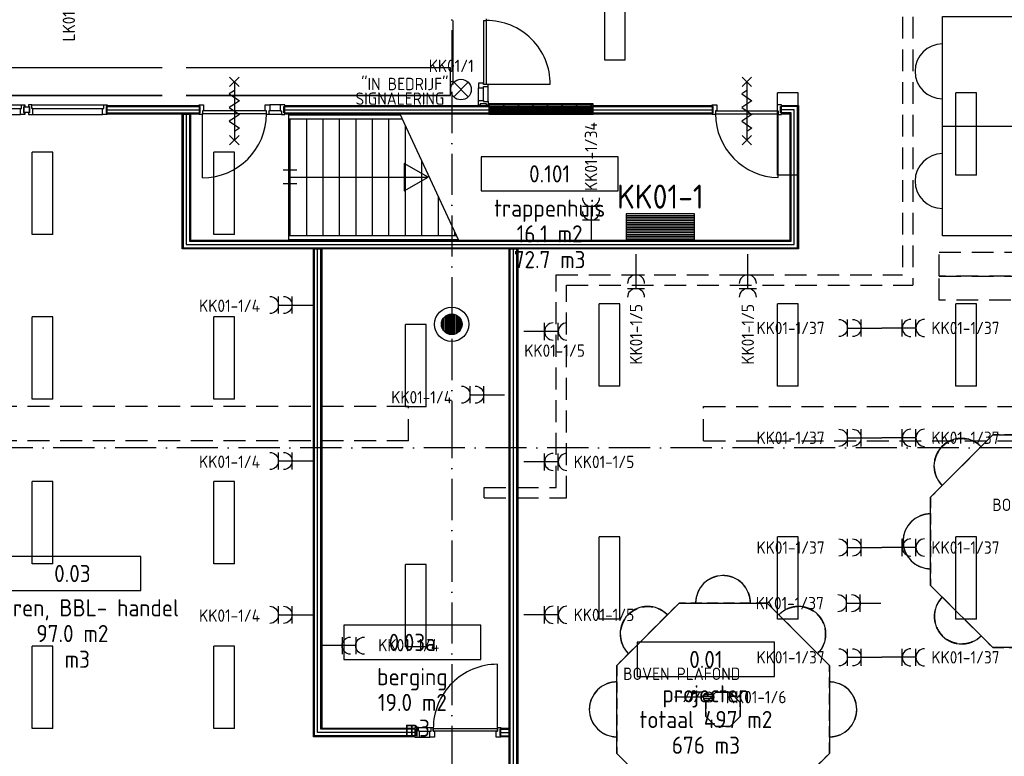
# Model space of a CAD drawing. Header units: millimetres. Extents: x 90707 to 259985, y -1262 to 84291.
# Tile 63 of 75: x 208347 to 222703, y 44311 to 55048. Entities that reach past the tile are written whole.
import ezdxf
from ezdxf.enums import TextEntityAlignment as Align

# ---------------------------------------------------------------- set-up
doc = ezdxf.new("R2010")
doc.units = ezdxf.units.MM
doc.header["$LTSCALE"] = 100
for name, pattern in [('DASHDOT', [9, 6, -1.5, 0, -1.5]), ('HIDDEN', [9.525, 6.35, -3.175]), ('HIDDEN2', [4.7625, 3.175, -1.5875])]:
    doc.linetypes.add(name, pattern=pattern)
doc.layers.get('0').update_dxf_attribs({"linetype": 'CONTINUOUS'})
for name, color, linetype in [('02-61-25-lijn025', 10, 'CONTINUOUS'), ('02-61-70-lijn070', 130, 'CONTINUOUS'), ('AANSLWCD', 3, 'CONTINUOUS'), ('ABNSLWCD_ATTRIB', 2, 'CONTINUOUS'), ('AL$1----_ALGEMEEN', 7, 'CONTINUOUS'), ('AL$7----_STRAMIEN', 1, 'DASHDOT'), ('AL22----_BINNENWAND', 7, 'CONTINUOUS'), ('AL32----_BINNENKOZ', 7, 'CONTINUOUS'), ('AL32----_DRAAIRICHTING', 1, 'CONTINUOUS'), ('AL65----_BEVEILIGING', 7, 'CONTINUOUS'), ('ALL-----_REFLIJNEN', 8, 'CONTINUOUS'), ('ARMATUUR', 8, 'CONTINUOUS'), ('EB62204-_ATTRIB', 2, 'CONTINUOUS'), ('EB63102-_ATTRIB', 2, 'CONTINUOUS'), ('EB63103-_ATTRIB', 2, 'CONTINUOUS'), ('EB63105-_ATTRIB', 2, 'CONTINUOUS'), ('EB6331--_ATTRIB', 2, 'CONTINUOUS'), ('EL62204-_KRACHT-ASP230', 3, 'CONTINUOUS'), ('EL63103-_LICHT-WCD230V', 3, 'CONTINUOUS'), ('EL63105-_LICHT-KAST', 3, 'CONTINUOUS'), ('EL6331--_BELET230V', 3, 'CONTINUOUS'), ('EL6441--_DATACOM', 3, 'CONTINUOUS'), ('GEBOUWLABEL', 4, 'CONTINUOUS'), ('INHOUD', 7, 'CONTINUOUS'), ('KABELGOOT', 8, 'CONTINUOUS'), ('OMSCHRIJVING', 7, 'CONTINUOUS'), ('OPPERVLAK', 7, 'CONTINUOUS'), ('VOLGNUMMER', 7, 'CONTINUOUS'), ('W-INSTALLATIE', 8, 'HIDDEN')]:
    doc.layers.add(name, color=color, linetype=linetype)
doc.styles.add('1_8', font='ISO', dxfattribs={"height": 1.8})
doc.styles.add('2_0', font='iso', dxfattribs={"height": 200})
doc.styles.add('3_5', font='iso', dxfattribs={"height": 3.5})
doc.styles.add('NORATT', font='isocp.shx')
doc.styles.get("Standard").update_dxf_attribs({"font": 'iso.shx'})

# ---------------------------------------------------------------- blocks, each defined once
blk = doc.blocks.new('ES3W2A')
for p, q in [((1.25, 2), (-1.25, 2)), ((0, 2), (0, -3)), ((1.25, 0), (-1.25, 0))]:
    blk.add_line(p, q)
for centre in [(0, 3.25), (0, 1.25)]:
    blk.add_arc(centre, 1.25, 180, 0)
at = {"style": '1_8'}
for tag, flags, p in [('VERMOGEN', 9, (-2.5, 5)), ('GROEP', 8, (0, 5)), ('SCHAK', 8, (2.5, 5)), ('GELIJK', 9, (5, 5)), ('KAST', 9, (7, 5)), ('TAL', 8, (2.5, 5))]:
    blk.add_attdef(tag, text='', height=1.8, rotation=90, dxfattribs=dict(at, flags=flags)).set_placement(p, align=Align.MIDDLE_CENTER)
at = {"style": '1_8', "width": 0.7, "flags": 8}
blk.add_attdef('DOEL', text='', height=1.8, rotation=90, dxfattribs=at).set_placement((-2.5, 5), align=Align.MIDDLE_LEFT)
at = {"style": '1_8', "flags": 9}
blk.add_attdef('M_CODE', text='', height=1.8, dxfattribs=at).set_placement((0, 0), align=Align.MIDDLE_CENTER)
blk = doc.blocks.new('ES111261')
for p, q in [((-5, 1.75), (5, 1.75)), ((-5, 1.5), (5, 1.5)), ((-5, 1.25), (5, 1.25)), ((-5, 1), (5, 1)), ((-5, 0.75), (5, 0.75)), ((-5, 0.5), (5, 0.5)), ((-5, 0.25), (5, 0.25)), ((-5, 0), (5, 0)), ((-5, -0.25), (5, -0.25)), ((-5, -0.5), (5, -0.5)), ((-5, -0.75), (5, -0.75)), ((-5, -1), (5, -1)), ((-5, -1.25), (5, -1.25)), ((-5, -1.5), (5, -1.5)), ((-5, -1.75), (5, -1.75)), ((-5, -2), (5, -2))]:
    blk.add_line(p, q)
blk.add_lwpolyline([(-5, -2), (5, -2), (5, 2), (-5, 2)], close=True)
for tag, height, style, flags, p in [('GROEPI', 1.8, '1_8', 9, (0, 9.5)), ('GROEP', 1.8, '1_8', 8, (0, 7.5)), ('CODE', 3.5, '3_5', 8, (0, 4.5)), ('M_CODE', 1.8, '1_8', 9, (0, 0)), ('KAST', 1.8, '1_8', 9, (0, -3.5)), ('VERMOGEN', 1.8, '1_8', 9, (0, -5.5)), ('DOEL', 1.8, '1_8', 9, (0, -7.5)), ('VERMOGENI', 1.8, '1_8', 9, (0, -9.5)), ('DOELI', 1.8, '1_8', 9, (0, -11.5))]:
    blk.add_attdef(tag, text='', height=height, dxfattribs=dict(style=style, flags=flags)).set_placement(p, align=Align.MIDDLE_CENTER)
at = {"style": '1_8', "flags": 9}
blk.add_attdef('RUIMTE', text='', height=1.8, dxfattribs=at).set_placement((0, -9.5), align=Align.MIDDLE)
blk = doc.blocks.new('ES081001')
for p, q in [((1.06, -1.06), (-1.06, 1.06)), ((-1.06, -1.06), (1.06, 1.06))]:
    blk.add_line(p, q)
blk.add_circle((0, 0), 1.5)
at = {"color": 2, "style": '1_8', "flags": 8}
for tag, p in [('NUMMER', (0, 5.5)), ('CODE', (0, 3))]:
    blk.add_attdef(tag, text='', height=1.8, dxfattribs=at).set_placement(p, align=Align.MIDDLE)
at = {"style": '1_8', "flags": 8}
blk.add_attdef('M_CODE', text='', height=1.8, dxfattribs=at).set_placement((0, 0), align=Align.MIDDLE_CENTER)
blk = doc.blocks.new('tafela')
at = {"layer": '02-61-70-lijn070', "color": 9}
for p, q in [((-1600, -1200), (-1600, 1200)), ((-1600, 1200), (1600, 1200)), ((0, -1200), (0, 1200)), ((1600, 1200), (1600, -1200)), ((-1600, 0), (1600, 0)), ((1600, -1200), (-1600, -1200))]:
    blk.add_line(p, q, dxfattribs=at)
for centre, start, end in [((-800, 1200), 0, 180), ((800, 1200), 0, 180), ((-800, -1200), 180, 0), ((800, -1200), 180, 0)]:
    blk.add_arc(centre, 400, start, end, dxfattribs=at)
blk = doc.blocks.new('ES3X5')
at = {"color": 0, "ltscale": 0.5}
for p, q in [((-0.45, 1.4), (-0.45, 2.6)), ((-0.15, 1.27), (-0.15, 2.73)), ((0.15, 1.27), (0.15, 2.73)), ((0.45, 1.4), (0.45, 2.6)), ((0, 1.25), (0, -3))]:
    blk.add_line(p, q, dxfattribs=at)
at = {"color": 0}
for p, q in [((-0.45, 1.4), (-0.45, 2.6)), ((-0.15, 1.27), (-0.15, 2.73)), ((0.15, 1.27), (0.15, 2.73)), ((0.45, 1.4), (0.45, 2.6)), ((0, 1.25), (0, -3))]:
    blk.add_line(p, q, dxfattribs=at)
at = {"color": 1, "ltscale": 0.5}
for p, q in [((-0.88, -0.38), (-0.88, 0.01)), ((-0.78, -0.42), (-0.78, 0.06)), ((-0.73, 1.04), (-0.73, 0.3)), ((-0.73, 0.67), (0.73, -0.07)), ((-0.69, -0.42), (-0.69, 0.06)), ((-0.59, -0.38), (-0.59, 0.01)), ((-0.73, -0.18), (0.73, -0.92)), ((-0.73, -0.88), (0.73, -1.62))]:
    blk.add_line(p, q, dxfattribs=at)
at = {"color": 1}
for p, q in [((-0.88, -0.38), (-0.88, 0.01)), ((-0.78, -0.42), (-0.78, 0.06)), ((-0.73, 1.04), (-0.73, 0.3)), ((-0.73, 0.67), (0.73, -0.07)), ((-0.69, -0.42), (-0.69, 0.06)), ((-0.59, -0.38), (-0.59, 0.01)), ((-0.73, -0.18), (0.73, -0.92)), ((-0.73, -0.88), (0.73, -1.62))]:
    blk.add_line(p, q, dxfattribs=at)
at = {"color": 0, "ltscale": 0.5}
blk.add_circle((0, 2), 0.75, dxfattribs=at)
at = {"color": 0}
blk.add_circle((0, 2), 0.75, dxfattribs=at)
at = {"color": 1, "ltscale": 0.5}
blk.add_circle((-0.73, -0.18), 0.245, dxfattribs=at)
at = {"color": 1}
blk.add_circle((-0.73, -0.18), 0.245, dxfattribs=at)
at = {"ltscale": 0.5, "style": 'NORATT'}
for tag, flags, p in [('VERMOGEN', 9, (-2.5, 4.5)), ('GROEP', 8, (0, 4.5)), ('SCHAK', 8, (2.5, 4.5)), ('KAST', 9, (7, 4.5)), ('DOEL', 8, (-2.5, 1))]:
    blk.add_attdef(tag, text='', height=1.8, rotation=90, dxfattribs=dict(at, flags=flags)).set_placement(p, align=Align.MIDDLE_LEFT)
at = {"style": '1_8'}
for tag, flags, p in [('VERMOGEN', 9, (-2.5, 4.5)), ('GROEP', 8, (0, 4.5)), ('SCHAK', 8, (2.5, 4.5)), ('KAST', 9, (7, 4.5)), ('DOEL', 8, (-2.5, 1))]:
    blk.add_attdef(tag, text='', height=1.8, rotation=90, dxfattribs=dict(at, flags=flags)).set_placement(p, align=Align.MIDDLE_LEFT)
at = {"ltscale": 0.5, "style": 'NORATT'}
for tag, flags, p in [('GELIJK', 9, (5, 4.5)), ('TAL', 8, (2.5, 4.5))]:
    blk.add_attdef(tag, text='', height=1.8, rotation=90, dxfattribs=dict(at, flags=flags)).set_placement(p, align=Align.MIDDLE_CENTER)
at = {"style": '1_8'}
for tag, flags, p in [('GELIJK', 9, (5, 4.5)), ('TAL', 8, (2.5, 4.5))]:
    blk.add_attdef(tag, text='', height=1.8, rotation=90, dxfattribs=dict(at, flags=flags)).set_placement(p, align=Align.MIDDLE_CENTER)
at = {"ltscale": 0.5, "style": 'NORATT', "flags": 9}
blk.add_attdef('M_CODE', text='', height=1.8, dxfattribs=at).set_placement((0, 0), align=Align.MIDDLE_CENTER)
at = {"style": '1_8', "flags": 9}
blk.add_attdef('M_CODE', text='', height=1.8, dxfattribs=at).set_placement((0, 0), align=Align.MIDDLE_CENTER)
blk = doc.blocks.new('EH100000')
at = {"linetype": 'ByBlock'}
for p, q in [((1, 0.5), (0, 0.5)), ((1, 0.5, 1), (0, 0.5, 1)), ((0, -0.5, 1), (1, -0.5, 1)), ((1, -0.5), (0, -0.5))]:
    blk.add_line(p, q, dxfattribs=at)
at = {"linetype": 'ByBlock', "invisible_edges": 15}
for points in [[(1, -0.5), (0, -0.5), (0, 0.5), (1, 0.5)], [(0, 0.5), (1, 0.5), (1, 0.5, 1), (0, 0.5, 1)], [(0, -0.5, 1), (1, -0.5, 1), (1, -0.5), (0, -0.5)]]:
    blk.add_3dface(points, dxfattribs=at)
at = {"linetype": 'ByBlock', "style": '2_0', "flags": 8}
blk.add_attdef('FUNCTIE', text='', height=0.5, dxfattribs=at).set_placement((0.5, 0), align=Align.MIDDLE)
at = {"linetype": 'ByBlock', "flags": 9}
blk.add_attdef('SCHOT', text='', height=0.5, dxfattribs=at).set_placement((0.5, 0), align=Align.MIDDLE)
blk = doc.blocks.new('EH100005')
blk.add_lwpolyline([(-1, -0.5), (0, -0.5), (0, 0.5), (-1, 0.5)])
at = {"style": '2_0', "flags": 9}
blk.add_attdef('HULPSTUK', text='', height=0.5, dxfattribs=at).set_placement((0, 0), align=Align.MIDDLE)
blk = doc.blocks.new('GEBOUWLABEL')
at = {"layer": 'VOLGNUMMER'}
blk.add_lwpolyline([(-4, -1), (4, -1), (4, 1), (-4, 1)], close=True, dxfattribs=at)
at = {"color": 0, "linetype": 'ByBlock', "flags": 1}
for tag, p in [('OPPERVLAKTESOORT', (0.5, 8)), ('TERREIN', (0.5, 6.5)), ('GEBOUW', (0.5, 5)), ('GEBRUIKSFUNCTIE', (0.5, 3.5)), ('BOUWLAAG', (0.5, 2)), ('HOOGTE', (0, -6.5)), ('RUIMTEFUNCTIE', (0, -8))]:
    blk.add_attdef(tag, text='', height=1, dxfattribs=at).set_placement(p, align=Align.MIDDLE_CENTER)
at = {"layer": 'INHOUD', "color": 0, "linetype": 'ByBlock'}
blk.add_attdef('INHOUD', text='', height=1, dxfattribs=at).set_placement((0, -5), align=Align.MIDDLE_CENTER)
at = {"layer": 'OMSCHRIJVING', "color": 0, "linetype": 'ByBlock'}
blk.add_attdef('OMSCHRIJVING', text='', height=1, dxfattribs=at).set_placement((0, -2), align=Align.MIDDLE_CENTER)
at = {"layer": 'OPPERVLAK', "color": 0, "linetype": 'ByBlock'}
blk.add_attdef('OPPERVLAK', text='', height=1, dxfattribs=at).set_placement((0, -3.5), align=Align.MIDDLE_CENTER)
at = {"layer": 'VOLGNUMMER', "color": 0, "linetype": 'ByBlock'}
blk.add_attdef('VOLGNUMMER', text='', height=1, dxfattribs=at).set_placement((0, 0), align=Align.MIDDLE_CENTER)
blk = doc.blocks.new('A$Cca306792')
at = {"layer": 'AL22----_BINNENWAND', "linetype": 'Continuous'}
h = blk.add_hatch(dxfattribs=at)
h.set_pattern_fill('PREFBET', color=8, style=0)
h.set_pattern_definition([(45, (-73572.03, 10469.4), (-106.06602, 106.06602), [])])
h.paths.add_polyline_path([(125589, 55090), (124070, 55090), (124070, 54940), (125589, 54940)])
h = blk.add_hatch(dxfattribs=at)
h.set_pattern_fill('RASTER50', color=8, scale=100, style=0)
h.set_pattern_definition([(0, (-73572.031, 10469.398), (0, 20), [])])
h.paths.add_polyline_path([(125589, 55090), (124070, 55090), (124070, 54940), (125589, 54940)])
h = blk.add_hatch(dxfattribs=at)
h.set_pattern_fill('GEWPBET', color=8, scale=100, angle=90, style=0)
h.set_pattern_definition([(90, (123528.322, 51869.537), (-20, 1e-15), [])])
edge = h.paths.add_edge_path()
edge.add_arc((123528, 51870), 150, 0, 360)
at = {"layer": 'AL$1----_ALGEMEEN', "color": 8, "linetype": 'HIDDEN2'}
for p, q in [((130634, 52571), (130634, 52921)), ((130634, 52921), (132634, 52921)), ((132634, 52571), (130634, 52571)), ((130634, 52221), (130634, 52571)), ((130634, 52571), (132634, 52571)), ((132634, 52221), (130634, 52221))]:
    blk.add_line(p, q, dxfattribs=at)
at = {"layer": 'AL$1----_ALGEMEEN', "color": 8}
blk.add_lwpolyline([(117291, 54955), (117291, 55040), (117369, 55040), (117369, 54955)], close=True, dxfattribs=at)
at = {"layer": 'AL$1----_ALGEMEEN', "color": 8, "linetype": 'HIDDEN2'}
blk.add_lwpolyline([(130634, 52571), (130634, 52921), (132634, 52921), (132634, 52571)], close=True, dxfattribs=at)
at = {"layer": 'AL$7----_STRAMIEN', "color": 1}
for points in [[(123528, 78659), (123528, 50404)], [(123528, 50517), (123528, 39965)], [(146222, 50070), (3931, 50070)]]:
    blk.add_lwpolyline(points, dxfattribs=at)
at = {"layer": 'AL22----_BINNENWAND', "color": 8}
for p, q in [((123991, 56297), (124031, 56297)), ((124031, 56322), (124031, 56297)), ((123919, 55132), (123919, 55317)), ((123991, 55132), (123991, 55317)), ((124058, 55115), (124058, 55334)), ((121148, 54925), (121148, 53106)), ((121148, 54925), (122775, 54925)), ((121148, 54865), (122803, 54865)), ((121148, 53166), (123586, 53166)), ((121148, 53106), (123620, 53106)), ((124366, 43560), (124366, 52971)), ((124366, 43560), (124366, 52971)), ((124366, 52971), (124491, 52971)), ((124366, 52971), (124491, 52971)), ((124367, 49476), (124367, 52971)), ((124491, 52971), (124491, 43560)), ((124491, 52971), (124491, 43560)), ((124492, 52971), (124492, 49476)), ((124366, 44821), (124366, 48442)), ((124491, 48442), (124491, 44821)), ((124366, 48320), (124366, 48195)), ((124491, 48195), (124491, 48320))]:
    blk.add_line(p, q, dxfattribs=at)
at = {"layer": 'AL22----_BINNENWAND', "color": 8, "linetype": 'Continuous'}
for p, q in [((124381, 43560), (124381, 52971)), ((124381, 43560), (124381, 52971)), ((124382, 49476), (124382, 52971)), ((124476, 43560), (124476, 52971)), ((124476, 43560), (124476, 52971)), ((124477, 49476), (124477, 52971)), ((124381, 44821), (124381, 48442)), ((124476, 44821), (124476, 48442))]:
    blk.add_line(p, q, dxfattribs=at)
at = {"layer": 'AL22----_BINNENWAND', "color": 8}
for points in [[(123991, 56297), (123991, 55367)], [(124031, 56297), (124031, 55367)], [(124058, 55334), (124058, 55367), (123991, 55367), (123991, 55384), (123919, 55384), (123919, 55317), (123991, 55317), (123991, 55334), (124058, 55334), (124058, 55367)], [(124965, 55367), (124031, 55367)], [(124058, 55065), (124033, 55065), (124033, 55081), (123941, 55081), (123941, 55065), (123919, 55065), (123919, 55132), (123991, 55132), (123991, 55115), (124058, 55115), (124058, 55065)], [(121027, 55067), (120877, 55067)], [(121094, 54928), (121094, 54953), (121078, 54953), (121078, 55045), (121094, 55045), (121094, 55067), (121027, 55067), (121027, 54979), (121044, 54979), (121044, 54928), (121094, 54928)], [(121094, 55045), (124069, 55045)], [(121094, 54997), (124069, 54997)], [(125589, 55045), (127324, 55045)], [(125589, 54997), (127324, 54997)], [(121044, 54928), (120860, 54928)], [(121027, 54979), (120877, 54979)], [(121094, 54950), (124069, 54950)], [(121168, 54935), (122770, 54935)], [(121168, 54865), (121168, 53166)], [(121408, 54865), (121408, 53166)], [(121648, 54865), (121648, 53166)], [(121888, 54865), (121888, 53166)], [(122128, 54865), (122128, 53166)], [(122368, 54865), (122368, 53166)], [(122608, 54865), (122608, 53166)], [(122765, 54945), (123625, 53096)], [(125589, 54950), (127324, 54950)], [(128288, 54009), (128288, 54939)], [(122848, 54767), (122848, 53166)], [(123088, 54251), (123088, 53166)], [(121268, 54115), (121068, 54115)], [(121168, 54015), (123184, 54015)], [(121268, 53915), (121068, 53915)], [(123328, 53734), (123328, 53166)], [(123568, 53218), (123568, 53166)], [(121168, 53096), (123597, 53096)]]:
    blk.add_lwpolyline(points, dxfattribs=at)
for points in [[(118505, 55060), (119843, 55060), (119843, 54935), (118505, 54935)], [(119721, 54935), (119721, 53096), (128461, 53096), (128461, 54935), (128338, 54935), (128338, 55060), (128586, 55060), (128586, 52971), (119596, 52971), (119596, 54935)], [(121094, 55060), (124069, 55060), (124069, 54935), (121094, 54935)], [(125589, 55060), (127324, 55060), (127324, 54935), (125589, 54935)], [(123184, 54015), (122835, 54216), (122835, 53814)], [(122992, 45858), (121511, 45858), (121511, 52971), (121636, 52971), (121636, 45983), (122992, 45983)], [(124243, 45983), (124366, 45983), (124366, 45858), (124243, 45858)]]:
    blk.add_lwpolyline(points, close=True, dxfattribs=at)
at = {"layer": 'AL22----_BINNENWAND', "color": 8, "linetype": 'Continuous'}
for points in [[(118505, 55045), (119843, 55045)], [(119611, 54935), (119611, 52986), (128571, 52986), (128571, 55045), (128338, 55045)], [(118505, 54950), (119843, 54950)], [(119706, 54935), (119706, 53081), (128476, 53081), (128476, 54950), (128338, 54950)], [(122992, 45873), (121526, 45873), (121526, 52971)], [(122992, 45968), (121621, 45968), (121621, 52971)], [(124243, 45968), (124366, 45968)], [(124243, 45873), (124366, 45873)]]:
    blk.add_lwpolyline(points, dxfattribs=at)
blk.add_lwpolyline([(125589, 55085), (124070, 55085), (124070, 54935), (125589, 54935)], close=True, dxfattribs=at)
blk.add_lwpolyline([(125589, 55085), (124070, 55085), (124070, 54935), (125589, 54935)], close=True, dxfattribs=at)
for radius in [250, 150]:
    blk.add_circle((123528, 51870), radius, dxfattribs=at)
at = {"layer": 'AL22----_BINNENWAND', "color": 8}
for centre, radius, start, end in [((124034, 55367), 931, 0.0361, 90.2098), ((128304, 54939), 930, 180, 269.0142)]:
    blk.add_arc(centre, radius, start, end, dxfattribs=at)
at = {"layer": 'AL32----_BINNENKOZ', "color": 8}
for p, q in [((123543, 56297), (123543, 55367)), ((120827, 54979), (119893, 54979)), ((120827, 54939), (119893, 54939))]:
    blk.add_line(p, q, dxfattribs=at)
for points in [[(116205, 55067), (117255, 55067)], [(116222, 55016), (117238, 55016)], [(117305, 55067), (117305, 55042), (117289, 55042), (117289, 54953), (117305, 54953), (117305, 54928), (117238, 54928), (117238, 55016), (117255, 55016), (117255, 55067), (117305, 55067)], [(117355, 55067), (117355, 55042), (117371, 55042), (117371, 54953), (117355, 54953), (117355, 54928), (117422, 54928), (117422, 55016), (117405, 55016), (117405, 55067), (117355, 55067)], [(117405, 55067), (118455, 55067)], [(117422, 55016), (118438, 55016)], [(118505, 55067), (118505, 55042), (118489, 55042), (118489, 54953), (118505, 54953), (118505, 54928), (118438, 54928), (118438, 55016), (118455, 55016), (118455, 55067), (118505, 55067)], [(119843, 54928), (119843, 54953), (119859, 54953), (119859, 55045), (119843, 55045), (119843, 55067), (119910, 55067), (119910, 54979), (119893, 54979), (119893, 54928), (119843, 54928)], [(116222, 54928), (117238, 54928)], [(117422, 54928), (118438, 54928)], [(122992, 45992), (122992, 45967), (123008, 45967), (123008, 45875), (122992, 45875), (122992, 45853), (123059, 45853), (123059, 45941), (123042, 45941), (123042, 45992), (122992, 45992)], [(123042, 45992), (123226, 45992)], [(123059, 45941), (123209, 45941)], [(123226, 45992), (123259, 45992), (123259, 45941), (123276, 45941), (123276, 45853), (123209, 45853), (123209, 45941), (123226, 45941), (123226, 45992), (123259, 45992)], [(124243, 45992), (124243, 45967), (124227, 45967), (124227, 45875), (124243, 45875), (124243, 45853), (124176, 45853), (124176, 45941), (124193, 45941), (124193, 45992), (124243, 45992)], [(124364, 45983), (124364, 45983)], [(124364, 45983), (124364, 45983)], [(123059, 45853), (123209, 45853)]]:
    blk.add_lwpolyline(points, dxfattribs=at)
blk.add_lwpolyline([(123259, 45941), (123259, 45981), (124193, 45981), (124193, 45941)], close=True, dxfattribs=at)
at = {"layer": 'AL32----_DRAAIRICHTING', "color": 8}
for points in [[(120290, 55474), (120430, 55334)], [(120430, 55474), (120290, 55334)], [(127761, 55474), (127901, 55334)], [(127901, 55474), (127761, 55334)], [(120360, 55279), (120285, 55229), (120435, 55129), (120360, 55079)], [(120360, 55404), (120360, 54554)], [(127831, 55279), (127756, 55229), (127906, 55129), (127831, 55079)], [(127831, 55404), (127831, 54554)], [(120360, 55079), (120285, 55029), (120435, 54929), (120360, 54879)], [(120860, 54928), (120827, 54928), (120827, 54979), (120810, 54979), (120810, 55067), (120877, 55067), (120877, 54979), (120860, 54979), (120860, 54928), (120827, 54928)], [(127324, 54928), (127324, 54953), (127340, 54953), (127340, 55045), (127324, 55045), (127324, 55067), (127391, 55067), (127391, 54979), (127374, 54979), (127374, 54928), (127324, 54928)], [(127831, 55079), (127756, 55029), (127906, 54929), (127831, 54879)], [(128338, 54928), (128338, 54953), (128322, 54953), (128322, 55045), (128338, 55045), (128338, 55067), (128271, 55067), (128271, 54979), (128288, 54979), (128288, 54928), (128338, 54928)], [(119893, 54005), (119893, 54939)], [(120360, 54879), (120285, 54829), (120435, 54729), (120360, 54679)], [(127374, 54979), (128288, 54979)], [(127374, 54939), (128288, 54939)], [(127831, 54879), (127756, 54829), (127906, 54729), (127831, 54679)], [(120290, 54624), (120430, 54484)], [(120430, 54624), (120290, 54484)], [(127761, 54624), (127901, 54484)], [(127901, 54624), (127761, 54484)]]:
    blk.add_lwpolyline(points, dxfattribs=at)
blk.add_lwpolyline([(124193, 45981), (124193, 46915, 0.414214), (123259, 45981, 0.414214)], format="xyb", dxfattribs=at)
blk.add_arc((119893, 54939), 934, 270, 0, dxfattribs=at)
at = {"layer": 'AL65----_BEVEILIGING', "color": 8, "linetype": 'Continuous'}
for points in [[(120290, 55474), (120430, 55334)], [(120430, 55474), (120290, 55334)], [(127761, 55474), (127901, 55334)], [(127901, 55474), (127761, 55334)], [(120360, 55279), (120285, 55229), (120435, 55129), (120360, 55079)], [(120360, 55404), (120360, 54554)], [(127831, 55279), (127756, 55229), (127906, 55129), (127831, 55079)], [(127831, 55404), (127831, 54554)]]:
    blk.add_lwpolyline(points, dxfattribs=at)
at = {"layer": 'ALL-----_REFLIJNEN', "color": 8, "linetype": 'Continuous'}
for p, q in [((124428, 43560), (124428, 52971)), ((124429, 49476), (124429, 52971)), ((124428, 44821), (124428, 48442))]:
    blk.add_line(p, q, dxfattribs=at)
for points in [[(118505, 54997), (119843, 54997)], [(119658, 54935), (119658, 53033), (128523, 53033), (128523, 54997), (128338, 54997)], [(122992, 45921), (121573, 45921), (121573, 52971)], [(124243, 45921), (124366, 45921)]]:
    blk.add_lwpolyline(points, dxfattribs=at)
at = {"layer": 'ARMATUUR', "color": 8}
for points in [[(125759, 55722), (125759, 56922)], [(126059, 55722), (126059, 56922)], [(126059, 55722), (125759, 55722)], [(128278, 54045), (128278, 55245)], [(128578, 55245), (128278, 55245)], [(128578, 54045), (128578, 55245)], [(130878, 54045), (130878, 55245)], [(131178, 55245), (130878, 55245)], [(131178, 54045), (131178, 55245)], [(117411, 53178), (117411, 54378)], [(117711, 54378), (117411, 54378)], [(117711, 53178), (117711, 54378)], [(120061, 53178), (120061, 54378)], [(120361, 54378), (120061, 54378)], [(120361, 53178), (120361, 54378)], [(128578, 54045), (128278, 54045)], [(131178, 54045), (130878, 54045)], [(117711, 53178), (117411, 53178)], [(120361, 53178), (120061, 53178)], [(125978, 52170), (125678, 52170)], [(125678, 50970), (125678, 52170)], [(125978, 50970), (125978, 52170)], [(128278, 50970), (128278, 52170)], [(128578, 52170), (128278, 52170)], [(128578, 50970), (128578, 52170)], [(130878, 50970), (130878, 52170)], [(131178, 52170), (130878, 52170)], [(131178, 50970), (131178, 52170)], [(117411, 50778), (117411, 51978)], [(117711, 51978), (117411, 51978)], [(117711, 50778), (117711, 51978)], [(120061, 50778), (120061, 51978)], [(120361, 51978), (120061, 51978)], [(120361, 50778), (120361, 51978)], [(122856, 50668), (122856, 51868)], [(123156, 51868), (122856, 51868)], [(123156, 50668), (123156, 51868)], [(125978, 50970), (125678, 50970)], [(128578, 50970), (128278, 50970)], [(131178, 50970), (130878, 50970)], [(117711, 50778), (117411, 50778)], [(120361, 50778), (120061, 50778)], [(123156, 50668), (122856, 50668)], [(117411, 48378), (117411, 49578)], [(117711, 49578), (117411, 49578)], [(117711, 48378), (117711, 49578)], [(120061, 48378), (120061, 49578)], [(120361, 49578), (120061, 49578)], [(120361, 48378), (120361, 49578)], [(125678, 47570), (125678, 48770)], [(125978, 48770), (125678, 48770)], [(125978, 47570), (125978, 48770)], [(128578, 48770), (128278, 48770)], [(128278, 47570), (128278, 48770)], [(128578, 47570), (128578, 48770)], [(131178, 48770), (130878, 48770)], [(130878, 47570), (130878, 48770)], [(131178, 47570), (131178, 48770)], [(117711, 48378), (117411, 48378)], [(120361, 48378), (120061, 48378)], [(122856, 47168), (122856, 48368)], [(123156, 48368), (122856, 48368)], [(123156, 47168), (123156, 48368)], [(125978, 47570), (125678, 47570)], [(128578, 47570), (128278, 47570)], [(131178, 47570), (130878, 47570)], [(117411, 45978), (117411, 47178)], [(117711, 47178), (117411, 47178)], [(117711, 45978), (117711, 47178)], [(120061, 45978), (120061, 47178)], [(120361, 47178), (120061, 47178)], [(120361, 45978), (120361, 47178)], [(123156, 47168), (122856, 47168)], [(117711, 45978), (117411, 45978)], [(120361, 45978), (120061, 45978)]]:
    blk.add_lwpolyline(points, dxfattribs=at)
at = {"layer": 'AL22----_BINNENWAND', "color": 8, "xscale": 250, "yscale": 250, "zscale": 250}
blk.add_blockref('GEBOUWLABEL', (124955, 54063), dxfattribs=at).add_auto_attribs({'VOLGNUMMER': '0.101', 'OMSCHRIJVING': 'trappenhuis', 'OPPERVLAK': '16.1 m2', 'INHOUD': '72.7 m3'})
at = {"layer": 'GEBOUWLABEL', "color": 8, "xscale": 250, "yscale": 250, "zscale": 250}
for p, values in [((117997, 48238), {'VOLGNUMMER': '0.03', 'OMSCHRIJVING': 'etaleren, BBL- handel', 'OPPERVLAK': '97.0 m2', 'INHOUD': ' m3'}), ((122954, 47234), {'VOLGNUMMER': '0.03a', 'OMSCHRIJVING': 'berging', 'OPPERVLAK': '19.0 m2', 'INHOUD': ' m3'}), ((127234, 46985), {'VOLGNUMMER': '0.01', 'OMSCHRIJVING': 'projecten', 'OPPERVLAK': 'totaal 497 m2', 'INHOUD': '676 m3'})]:
    blk.add_blockref('GEBOUWLABEL', p, dxfattribs=at).add_auto_attribs(values)
at = {"layer": 'KABELGOOT', "yscale": 400, "zscale": 60}
for name, p, xscale in [('EH100000', (90860, 55406), 28444.88972929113), ('EH100000', (119655, 55406), 3854), ('EH100005', (123509, 55406), 60)]:
    blk.add_blockref(name, p, dxfattribs=dict(at, xscale=xscale))
at = {"layer": 'AL22----_BINNENWAND', "color": 8}
blk.add_text('32K144', height=3, rotation=90, dxfattribs=at).set_placement((123872, 55060))
at = {"layer": 'VOLGNUMMER', "color": 252, "linetype": 'ByBlock'}
for tag, p in [('0.28', (16187, 74214)), ('0.16', (78893, 73105)), ('0.17', (62961, 72994)), ('0.29', (35887, 72529)), ('0.18', (53124, 64542)), ('0.701', (85482, 63517)), ('0.30', (29366, 63128)), ('0.32', (36092, 63166)), ('0.12', (90689, 63024)), ('0.29A', (33165, 62745)), ('0.30', (38191, 61494)), ('0.27', (17657, 61363)), ('0.19', (61479, 61433)), ('0.14', (89762, 60088)), ('0.33', (45869, 59450)), ('0.15', (73454, 57402)), ('0.25', (28058, 57013)), ('0.801', (112714, 57073)), ('0.18A', (61029, 56759)), ('0.26A', (36299, 54851)), ('0.20', (60895, 53506)), ('0.800', (90980, 50804)), ('0.25A', (73288, 48435)), ('0.300', (94483, 48257)), ('0.21', (58702, 48178)), ('0.24', (35041, 47783)), ('0.102', (87631, 47613)), ('0.26', (18559, 46119)), ('0.203', (95795, 46197)), ('0.802', (68387, 42721)), ('0.204', (95497, 42149)), ('0.07B', (66790, 38909)), ('0.702', (95327, 36513))]:
    blk.add_attdef(tag, text='', height=250, dxfattribs=at).set_placement(p, align=Align.MIDDLE_CENTER)
at = {"layer": 'VOLGNUMMER', "color": 8, "linetype": 'ByBlock'}
blk.add_attdef('0.600', text='', height=250, dxfattribs=at).set_placement((96800, 48300), align=Align.MIDDLE_CENTER)

msp = doc.modelspace()

# ---------------------------------------------------------------- linework, layer by layer
at = {"layer": '02-61-25-lijn025', "color": 9}
for p, q in [((221627, 48087), (222535, 48995)), ((222535, 48995), (223819, 48995)), ((221627, 46803), (221627, 48087)), ((222535, 45895), (221627, 46803)), ((217052, 45637), (217960, 46545)), ((217960, 46545), (219244, 46545)), ((219244, 46545), (220152, 45637)), ((223819, 45895), (222535, 45895)), ((217052, 44353), (217052, 45637)), ((220152, 45637), (220152, 44353)), ((218352, 45098), (218498, 45245)), ((218498, 45245), (218706, 45245)), ((218706, 45245), (218852, 45098)), ((218352, 44891), (218352, 45098)), ((218852, 45098), (218852, 44891)), ((218498, 44745), (218352, 44891)), ((218852, 44891), (218706, 44745)), ((218706, 44745), (218498, 44745)), ((217960, 43445), (217052, 44353)), ((220152, 44353), (219244, 43445))]:
    msp.add_line(p, q, dxfattribs=at)
for centre, start, end in [((222077, 48545), 45, 225), ((221627, 47445), 90, 270), ((218602, 46545), 0, 180), ((222081, 46349), 135, 315), ((217502, 46095), 45, 225), ((219702, 46095), 315, 135), ((217052, 44995), 90, 270), ((220152, 44995), 270, 90)]:
    msp.add_arc(centre, 400, start, end, dxfattribs=at)
at = {"layer": '02-61-70-lijn070', "color": 9, "linetype": 'HIDDEN', "ltscale": 0.25}
for points in [[(221627, 46803), (222535, 45895), (223819, 45895), (224727, 46803), (224727, 48087), (223819, 48995), (222535, 48995), (221627, 48087)], [(217052, 44353), (217960, 43445), (219244, 43445), (220152, 44353), (220152, 45637), (219244, 46545), (217960, 46545), (217052, 45637)]]:
    msp.add_lwpolyline(points, close=True, dxfattribs=at)
at = {"layer": '02-61-70-lijn070', "color": 9, "linetype": 'HIDDEN', "ltscale": 0.15}
msp.add_lwpolyline([(218352, 44891), (218498, 44745), (218706, 44745), (218852, 44891), (218852, 45098), (218706, 45245), (218498, 45245), (218352, 45098)], close=True, dxfattribs=at)
at = {"layer": '02-61-70-lijn070', "color": 9, "linetype": 'HIDDEN', "ltscale": 0.25}
for centre, start, end in [((222077, 48545), 45, 225), ((222081, 48541), 45, 225), ((222081, 48541), 45, 225), ((221627, 47445), 90, 270), ((221627, 47445), 90, 270), ((218602, 46545), 0, 180), ((218602, 46545), 0, 180), ((222081, 46349), 135, 315), ((222081, 46349), 135, 315), ((222085, 46353), 135, 315), ((222085, 46353), 135, 315), ((217502, 46095), 45, 225), ((217506, 46091), 45, 225), ((217506, 46091), 45, 225), ((219698, 46091), 315, 135), ((219702, 46095), 315, 135), ((217052, 44995), 90, 270), ((217052, 44995), 90, 270), ((220152, 44995), 270, 90)]:
    msp.add_arc(centre, 400, start, end, dxfattribs=at)
at = {"layer": 'W-INSTALLATIE', "ltscale": 0.5}
for p, q in [((221218, 60805), (221218, 51330)), ((221368, 60805), (221368, 51180)), ((216168, 51330), (221218, 51330)), ((216168, 48230), (216168, 51330)), ((216318, 51180), (221368, 51180)), ((216318, 48080), (216318, 51180)), ((214018, 49410), (202418, 49410)), ((214018, 48910), (214018, 49410)), ((218318, 49410), (228068, 49410)), ((218318, 48910), (218318, 49410)), ((214018, 48910), (201718, 48910)), ((218318, 48910), (228868, 48910)), ((215118, 48230), (216168, 48230)), ((215118, 48080), (215118, 48230)), ((215118, 48080), (216318, 48080))]:
    msp.add_line(p, q, dxfattribs=at)

# ---------------------------------------------------------------- block references
at = {"layer": '02-61-70-lijn070', "rotation": 270}
msp.add_blockref('tafela', (223002, 53495), dxfattribs=at)
at = {"layer": 'AANSLWCD'}
ref = msp.add_blockref('ES3W2A', (209058, 55883), dxfattribs=dict(at, xscale=100, yscale=100, zscale=100, rotation=180))
ref.add_attrib('DOEL', 'ALG', dxfattribs={"layer": 'ABNSLWCD_ATTRIB', "color": 1, "height": 180, "rotation": 90, "style": '1_8', "flags": 8}).set_placement((208730, 55879), align=Align.MIDDLE_RIGHT)
ref.add_attrib('GROEP', 'LK01-24', dxfattribs={"layer": 'ABNSLWCD_ATTRIB', "color": 1, "height": 180, "rotation": 90, "style": '1_8', "flags": 8}).set_placement((209063, 55515), align=Align.MIDDLE_RIGHT)
ref = msp.add_blockref('ES3W2A', (216677, 52127), dxfattribs=dict(at, xscale=100, yscale=100, zscale=100))
ref.add_attrib('GROEP', 'KK01-1/34', dxfattribs={"layer": 'ABNSLWCD_ATTRIB', "color": 1, "height": 180, "rotation": 90, "style": '1_8', "flags": 8}).set_placement((216677, 52552), align=Align.MIDDLE_LEFT)
ref = msp.add_blockref('ES3W2A', (217334, 51329), dxfattribs=dict(at, xscale=100, yscale=100, zscale=100, rotation=180))
ref.add_attrib('GROEP', 'KK01-1/5', dxfattribs={"layer": 'ABNSLWCD_ATTRIB', "color": 1, "height": 180, "rotation": 90, "style": '1_8', "flags": 8}).set_placement((217334, 50904), align=Align.MIDDLE_RIGHT)
ref = msp.add_blockref('ES3W2A', (218963, 51329), dxfattribs=dict(at, xscale=100, yscale=100, zscale=100, rotation=180))
ref.add_attrib('GROEP', 'KK01-1/5', dxfattribs={"layer": 'ABNSLWCD_ATTRIB', "color": 1, "height": 180, "rotation": 90, "style": '1_8', "flags": 8}).set_placement((218963, 50904), align=Align.MIDDLE_RIGHT)
ref = msp.add_blockref('ES3W2A', (212318, 50889), dxfattribs=dict(at, xscale=-100, yscale=100, zscale=100, rotation=90))
ref.add_attrib('GROEP', 'KK01-1/4', dxfattribs={"layer": 'ABNSLWCD_ATTRIB', "color": 1, "height": 180, "style": '1_8', "flags": 8}).set_placement((210963, 50878), align=Align.MIDDLE_LEFT)
ref = msp.add_blockref('ES3W2A', (215999, 50503), dxfattribs=dict(at, xscale=100, yscale=100, zscale=100, rotation=270))
ref.add_attrib('GROEP', 'KK01-1/5', dxfattribs={"layer": 'ABNSLWCD_ATTRIB', "color": 1, "height": 180, "style": '1_8', "flags": 8}).set_placement((215704, 50224), align=Align.MIDDLE_LEFT)
ref = msp.add_blockref('ES3W2A', (215113, 49582), dxfattribs=dict(at, xscale=-100, yscale=100, zscale=100, rotation=90))
ref.add_attrib('GROEP', 'KK01-1/4', dxfattribs={"layer": 'ABNSLWCD_ATTRIB', "color": 1, "height": 180, "style": '1_8', "flags": 8}).set_placement((213764, 49545), align=Align.MIDDLE_LEFT)
ref = msp.add_blockref('ES3W2A', (212318, 48616), dxfattribs=dict(at, xscale=-100, yscale=100, zscale=100, rotation=90))
ref.add_attrib('GROEP', 'KK01-1/4', dxfattribs={"layer": 'ABNSLWCD_ATTRIB', "color": 1, "height": 180, "style": '1_8', "flags": 8}).set_placement((210963, 48605), align=Align.MIDDLE_LEFT)
ref = msp.add_blockref('ES3W2A', (215999, 48602), dxfattribs=dict(at, xscale=100, yscale=100, zscale=100, rotation=270))
ref.add_attrib('GROEP', 'KK01-1/5', dxfattribs={"layer": 'ABNSLWCD_ATTRIB', "color": 1, "height": 180, "style": '1_8', "flags": 8}).set_placement((216424, 48602), align=Align.MIDDLE_LEFT)
ref = msp.add_blockref('ES3W2A', (212318, 46373), dxfattribs=dict(at, xscale=-100, yscale=100, zscale=100, rotation=90))
ref.add_attrib('GROEP', 'KK01-1/4', dxfattribs={"layer": 'ABNSLWCD_ATTRIB', "color": 1, "height": 180, "style": '1_8', "flags": 8}).set_placement((210963, 46362), align=Align.MIDDLE_LEFT)
ref = msp.add_blockref('ES3W2A', (215999, 46373), dxfattribs=dict(at, xscale=100, yscale=100, zscale=100, rotation=270))
ref.add_attrib('GROEP', 'KK01-1/5', dxfattribs={"layer": 'ABNSLWCD_ATTRIB', "color": 1, "height": 180, "style": '1_8', "flags": 8}).set_placement((216424, 46373), align=Align.MIDDLE_LEFT)
ref = msp.add_blockref('ES3W2A', (213047, 45924), dxfattribs=dict(at, xscale=-100, yscale=100, zscale=100, rotation=270))
ref.add_attrib('GROEP', 'KK01-1/4', dxfattribs={"layer": 'ABNSLWCD_ATTRIB', "color": 1, "height": 180, "style": '1_8', "flags": 8}).set_placement((214463, 45931), align=Align.MIDDLE_RIGHT)
at = {"layer": 'EL62204-_KRACHT-ASP230', "ltscale": 0.5}
ref = msp.add_blockref('ES3X5', (218193, 45174), dxfattribs=dict(at, xscale=100, yscale=100, zscale=100, rotation=270))
ref.add_attrib('GROEP', 'KK01-1/6', dxfattribs={"layer": 'EB62204-_ATTRIB', "color": 1, "ltscale": 0.5, "height": 180, "style": 'NORATT', "flags": 8}).set_placement((218643, 45174), align=Align.MIDDLE_LEFT)
at = {"layer": 'EL63103-_LICHT-WCD230V'}
ref = msp.add_blockref('ES3W2A', (220615, 50554, 1050), dxfattribs=dict(at, xscale=-100, yscale=100, zscale=100, rotation=90))
ref.add_attrib('GROEP', 'KK01-1/37', dxfattribs={"layer": 'EB63103-_ATTRIB', "color": 1, "height": 180, "style": 'NORATT', "flags": 8}).set_placement((219090, 50554, 1050), align=Align.MIDDLE_LEFT)
ref = msp.add_blockref('ES3W2A', (221215, 50554, 1050), dxfattribs=dict(at, xscale=100, yscale=100, zscale=100, rotation=270))
ref.add_attrib('GROEP', 'KK01-1/37', dxfattribs={"layer": 'EB63103-_ATTRIB', "color": 1, "height": 180, "style": 'NORATT', "flags": 8}).set_placement((221640, 50554, 1050), align=Align.MIDDLE_LEFT)
ref = msp.add_blockref('ES3W2A', (220615, 48954, 1050), dxfattribs=dict(at, xscale=-100, yscale=100, zscale=100, rotation=90))
ref.add_attrib('GROEP', 'KK01-1/37', dxfattribs={"layer": 'EB63103-_ATTRIB', "color": 1, "height": 180, "style": 'NORATT', "flags": 8}).set_placement((219090, 48954, 1050), align=Align.MIDDLE_LEFT)
ref = msp.add_blockref('ES3W2A', (221215, 48954, 1050), dxfattribs=dict(at, xscale=100, yscale=100, zscale=100, rotation=270))
ref.add_attrib('GROEP', 'KK01-1/37', dxfattribs={"layer": 'EB63103-_ATTRIB', "color": 1, "height": 180, "style": 'NORATT', "flags": 8}).set_placement((221640, 48954, 1050), align=Align.MIDDLE_LEFT)
ref = msp.add_blockref('ES3W2A', (220615, 47354, 1050), dxfattribs=dict(at, xscale=-100, yscale=100, zscale=100, rotation=90))
ref.add_attrib('GROEP', 'KK01-1/37', dxfattribs={"layer": 'EB63103-_ATTRIB', "color": 1, "height": 180, "style": 'NORATT', "flags": 8}).set_placement((219090, 47354, 1050), align=Align.MIDDLE_LEFT)
ref = msp.add_blockref('ES3W2A', (221215, 47354, 1050), dxfattribs=dict(at, xscale=100, yscale=100, zscale=100, rotation=270))
ref.add_attrib('GROEP', 'KK01-1/37', dxfattribs={"layer": 'EB63103-_ATTRIB', "color": 1, "height": 180, "style": 'NORATT', "flags": 8}).set_placement((221640, 47354, 1050), align=Align.MIDDLE_LEFT)
ref = msp.add_blockref('ES3W2A', (220602, 46544, 1050), dxfattribs=dict(at, xscale=-100, yscale=100, zscale=100, rotation=90))
ref.add_attrib('GROEP', 'KK01-1/37', dxfattribs={"layer": 'EB63103-_ATTRIB', "color": 1, "height": 180, "style": 'NORATT', "flags": 8}).set_placement((219078, 46544, 1050), align=Align.MIDDLE_LEFT)
ref = msp.add_blockref('ES3W2A', (220615, 45754, 1050), dxfattribs=dict(at, xscale=-100, yscale=100, zscale=100, rotation=90))
ref.add_attrib('GROEP', 'KK01-1/37', dxfattribs={"layer": 'EB63103-_ATTRIB', "color": 1, "height": 180, "style": 'NORATT', "flags": 8}).set_placement((219090, 45754, 1050), align=Align.MIDDLE_LEFT)
ref = msp.add_blockref('ES3W2A', (221215, 45754, 1050), dxfattribs=dict(at, xscale=100, yscale=100, zscale=100, rotation=270))
ref.add_attrib('GROEP', 'KK01-1/37', dxfattribs={"layer": 'EB63103-_ATTRIB', "color": 1, "height": 180, "style": 'NORATT', "flags": 8}).set_placement((221640, 45754, 1050), align=Align.MIDDLE_LEFT)
at = {"layer": 'EL63105-_LICHT-KAST'}
ref = msp.add_blockref('ES111261', (217688, 52019), dxfattribs=dict(at, xscale=100, yscale=100, zscale=100))
ref.add_attrib('CODE', 'KK01-1', dxfattribs={"layer": 'EB63105-_ATTRIB', "color": 3, "height": 350, "style": '3_5', "flags": 8}).set_placement((217688, 52469), align=Align.MIDDLE_CENTER)
at = {"layer": 'EL6331--_BELET230V'}
ref = msp.add_blockref('ES081001', (214781, 54029), dxfattribs=dict(at, xscale=100, yscale=100, zscale=100))
ref.add_attrib('CODE', '"IN BEDRIJF"', dxfattribs={"layer": 'EB6331--_ATTRIB', "color": 1, "height": 180, "style": '1_8', "flags": 8}).set_placement((213962, 54128), align=Align.MIDDLE)
ref.add_attrib('NUMMER', 'KK01/1', dxfattribs={"layer": 'EB6331--_ATTRIB', "color": 1, "height": 180, "style": '1_8', "flags": 8}).set_placement((214639, 54375), align=Align.MIDDLE)
ref.add_attrib('M_CODE', 'SIGNALERING', dxfattribs={"layer": 'EB6331--_ATTRIB', "color": 1, "height": 180, "style": '1_8', "flags": 8}).set_placement((213890, 53897), align=Align.MIDDLE_CENTER)
at = {"layer": 'EL6441--_DATACOM'}
msp.add_blockref('A$Cca306792', (91118, -1262), dxfattribs=at)

# ---------------------------------------------------------------- texts
at = {"layer": 'EB63102-_ATTRIB', "ltscale": 0.5, "char_height": 180, "width": 2079.56, "attachment_point": 1, "style": 'NORATT'}
for insert in [(222528, 48067), (217145, 45604)]:
    msp.add_mtext('BOVEN PLAFOND', dxfattribs=dict(at, insert=insert))

doc.saveas('drawing.dxf')
